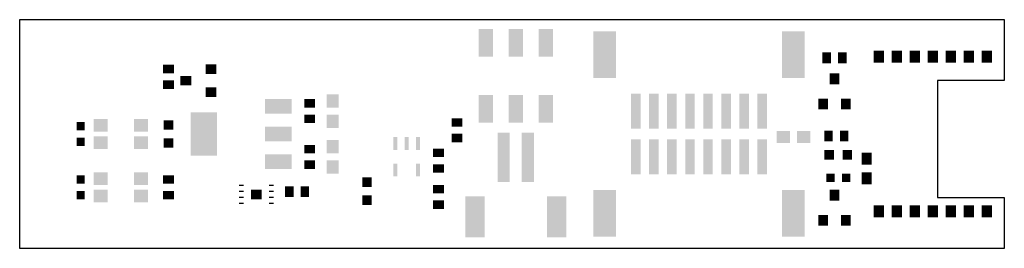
# Model space of a CAD drawing. Extents: x 0 to 3.23, y 0 to 0.75.
import ezdxf

# ---------------------------------------------------------------- set-up
doc = ezdxf.new("R2010")
doc.units = 0
doc.header["$MEASUREMENT"] = 0
doc.layers.get('0').update_dxf_attribs({"linetype": 'CONTINUOUS'})
doc.layers.add('20', color=178, linetype='CONTINUOUS')
doc.layers.add('31', color=251, linetype='CONTINUOUS')

# ---------------------------------------------------------------- blocks, each defined once
blk = doc.blocks.new('RECT')
blk.add_solid([(-0.5, -0.5), (0.5, -0.5), (-0.5, 0.5), (0.5, 0.5)])

msp = doc.modelspace()

# ---------------------------------------------------------------- linework, layer by layer
at = {"layer": '20'}
for p, q in [((0, 0), (0, 0.75)), ((0, 0.75), (3.225, 0.75)), ((3.225, 0.75), (3.225, 0.55)), ((3.225, 0.55), (3.00625, 0.55)), ((3.00625, 0.55), (3.00625, 0.167187)), ((3.00625, 0.167187), (3.225, 0.167187)), ((3.225, 0.167187), (3.225, 0)), ((3.225, 0), (0, 0))]:
    msp.add_line(p, q, dxfattribs=at)

# ---------------------------------------------------------------- block references
at = {"layer": '31'}
for p, xscale, yscale, rotation in [((1.526575, 0.674213), 0.090551, 0.047244, 90), ((1.625, 0.674213), 0.090551, 0.047244, 90), ((1.723425, 0.674213), 0.090551, 0.047244, 90), ((1.915945, 0.635039), 0.153543, 0.074803, 270), ((2.534055, 0.635039), 0.153543, 0.074803, 270), ((2.813681, 0.628937), 0.03937, 0.033465, 90), ((2.872736, 0.628937), 0.03937, 0.033465, 90), ((2.931791, 0.628937), 0.03937, 0.033465, 90), ((2.990846, 0.628937), 0.03937, 0.033465, 90), ((3.049902, 0.628937), 0.03937, 0.033465, 90), ((3.108957, 0.628937), 0.03937, 0.033465, 90), ((3.168012, 0.628937), 0.03937, 0.033465, 90), ((0.4875, 0.588091), 0.027559, 0.035433, 270), ((0.62687, 0.587402), 0.031496, 0.035433, 90), ((0.4875, 0.536909), 0.027559, 0.035433, 270), ((0.544193, 0.55), 0.031496, 0.035433, 90), ((0.62687, 0.512598), 0.031496, 0.035433, 90), ((0.847, 0.466), 0.048, 0.088, 90), ((0.95, 0.475591), 0.027559, 0.035433, 270), ((1.025, 0.483465), 0.043307, 0.03937, 270), ((1.526575, 0.457677), 0.090551, 0.047244, 90), ((1.625, 0.457677), 0.090551, 0.047244, 90), ((1.723425, 0.457677), 0.090551, 0.047244, 90), ((2.018307, 0.45), 0.031496, 0.114173, 180), ((2.077362, 0.45), 0.031496, 0.114173, 180), ((2.136417, 0.45), 0.031496, 0.114173, 180), ((2.195472, 0.45), 0.031496, 0.114173, 180), ((2.254528, 0.45), 0.031496, 0.114173, 180), ((2.313583, 0.45), 0.031496, 0.114173, 180), ((2.372638, 0.45), 0.031496, 0.114173, 180), ((2.431693, 0.45), 0.031496, 0.114173, 180), ((0.265305, 0.403543), 0.045276, 0.041339, 180), ((0.4875, 0.404528), 0.031496, 0.031496, 180), ((0.602992, 0.375), 0.141732, 0.086614, 90), ((0.95, 0.424409), 0.027559, 0.035433, 270), ((1.025, 0.416535), 0.043307, 0.03937, 270), ((1.4325, 0.413091), 0.027559, 0.035433, 90), ((0.2, 0.400591), 0.027559, 0.02655, 90), ((0.847, 0.375), 0.048, 0.088, 90), ((0.2, 0.349409), 0.027559, 0.02655, 90), ((0.265305, 0.346457), 0.045276, 0.041339, 180), ((0.4875, 0.345472), 0.031496, 0.031496, 180), ((1.025, 0.333465), 0.043307, 0.03937, 90), ((1.230098, 0.34378), 0.041732, 0.0128, 90), ((1.2675, 0.34378), 0.041732, 0.0128, 90), ((1.304902, 0.34378), 0.041732, 0.0128, 90), ((1.4325, 0.361909), 0.027559, 0.035433, 90), ((1.58563, 0.298327), 0.03937, 0.161417, 180), ((1.66437, 0.298327), 0.03937, 0.161417, 180), ((0.95, 0.325591), 0.027559, 0.035433, 90), ((1.371875, 0.313091), 0.027559, 0.035433, 90), ((0.847, 0.284), 0.048, 0.088, 90), ((2.651722, 0.30625), 0.031496, 0.031496, 270), ((2.710778, 0.30625), 0.031496, 0.031496, 270), ((2.774311, 0.294291), 0.03937, 0.033465, 90), ((0.95, 0.274409), 0.027559, 0.035433, 90), ((1.025, 0.266535), 0.043307, 0.03937, 90), ((1.230098, 0.257165), 0.041732, 0.0128, 90), ((1.304902, 0.257165), 0.041732, 0.0128, 90), ((1.371875, 0.261909), 0.027559, 0.035433, 90), ((0.2, 0.225591), 0.027559, 0.02655, 90), ((0.265305, 0.228543), 0.045276, 0.041339, 180), ((0.4875, 0.225591), 0.027559, 0.035433, 90), ((2.655659, 0.23125), 0.027559, 0.02655, 180), ((2.706841, 0.23125), 0.027559, 0.02655, 180), ((2.774311, 0.229331), 0.03937, 0.033465, 90), ((0.824213, 0.206398), 0.015748, 0.0049, 180), ((0.883159, 0.185625), 0.027559, 0.035433, 180), ((0.934341, 0.185625), 0.027559, 0.035433, 180), ((1.371875, 0.194341), 0.027559, 0.035433, 270), ((0.2, 0.174409), 0.027559, 0.02655, 90), ((0.265305, 0.171457), 0.045276, 0.041339, 180), ((0.4875, 0.174409), 0.027559, 0.035433, 90), ((0.775, 0.17687), 0.032087, 0.034449, 90), ((0.824213, 0.186713), 0.015748, 0.0049, 180), ((0.824213, 0.167028), 0.015748, 0.0049, 180), ((1.491142, 0.103445), 0.133858, 0.062992, 270), ((1.758858, 0.103445), 0.133858, 0.062992, 270), ((1.915945, 0.114961), 0.153543, 0.074803, 90), ((2.534055, 0.114961), 0.153543, 0.074803, 90), ((0.824213, 0.147343), 0.015748, 0.0049, 180), ((1.371875, 0.143159), 0.027559, 0.035433, 270), ((2.813681, 0.121063), 0.03937, 0.033465, 90), ((2.872736, 0.121063), 0.03937, 0.033465, 90), ((2.931791, 0.121063), 0.03937, 0.033465, 90), ((2.990846, 0.121063), 0.03937, 0.033465, 90), ((3.049902, 0.121063), 0.03937, 0.033465, 90), ((3.108957, 0.121063), 0.03937, 0.033465, 90), ((3.168012, 0.121063), 0.03937, 0.033465, 90)]:
    msp.add_blockref('RECT', p, dxfattribs=dict(at, xscale=xscale, yscale=yscale, rotation=rotation))
for p, xscale, yscale in [((2.643159, 0.625), 0.027559, 0.035433), ((2.694341, 0.625), 0.027559, 0.035433), ((2.66875, 0.555807), 0.031496, 0.035433), ((2.631348, 0.47313), 0.031496, 0.035433), ((2.706152, 0.47313), 0.031496, 0.035433), ((0.397195, 0.403543), 0.045276, 0.041339), ((0.397195, 0.346457), 0.045276, 0.041339), ((2.018307, 0.3), 0.031496, 0.114173), ((2.077362, 0.3), 0.031496, 0.114173), ((2.136417, 0.3), 0.031496, 0.114173), ((2.195472, 0.3), 0.031496, 0.114173), ((2.254528, 0.3), 0.031496, 0.114173), ((2.313583, 0.3), 0.031496, 0.114173), ((2.372638, 0.3), 0.031496, 0.114173), ((2.431693, 0.3), 0.031496, 0.114173), ((2.50091, 0.365625), 0.043307, 0.03937), ((2.56784, 0.365625), 0.043307, 0.03937), ((2.649409, 0.36875), 0.027559, 0.035433), ((2.700591, 0.36875), 0.027559, 0.035433), ((0.397195, 0.228543), 0.045276, 0.041339), ((1.1375, 0.217028), 0.031496, 0.031496), ((0.725787, 0.206398), 0.015748, 0.0049), ((0.397195, 0.171457), 0.045276, 0.041339), ((0.725787, 0.186713), 0.015748, 0.0049), ((0.725787, 0.167028), 0.015748, 0.0049), ((1.1375, 0.157972), 0.031496, 0.031496), ((2.66875, 0.174557), 0.031496, 0.035433), ((0.725787, 0.147343), 0.015748, 0.0049), ((2.631348, 0.09188), 0.031496, 0.035433), ((2.706152, 0.09188), 0.031496, 0.035433)]:
    msp.add_blockref('RECT', p, dxfattribs=dict(at, xscale=xscale, yscale=yscale))

doc.saveas('drawing.dxf')
